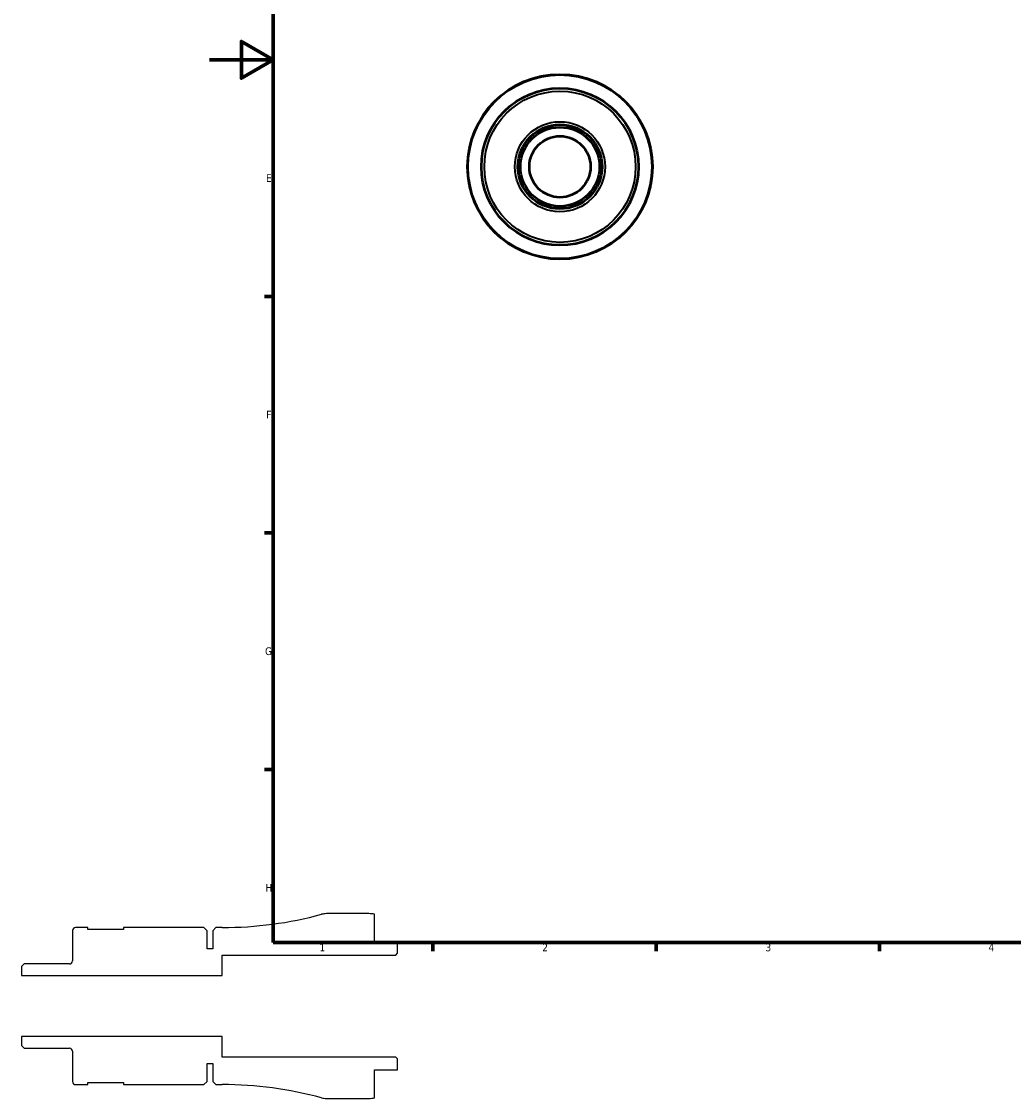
# Model space of a CAD drawing. Header units: millimetres. Extents: x -59 to 904, y -29 to 594.
# Tile 1 of 5: x -59 to 252, y -29 to 309. Entities that reach past the tile are written whole.
import ezdxf

# ---------------------------------------------------------------- set-up
doc = ezdxf.new("R2010")
doc.units = ezdxf.units.MM
for name, color, linetype, lineweight in [('Border (ANSI)', 7, 'Continuous', 70), ('Visible (ANSI)', 7, 'Continuous', 50), ('Visible Narrow (ANSI)', 7, 'Continuous', 35)]:
    doc.layers.add(name, color=color, linetype=linetype, lineweight=lineweight)
doc.styles.add('Note Text (ANSI)', font='tahoma.ttf')

# ---------------------------------------------------------------- blocks, each defined once
blk = doc.blocks.new('Borders Default Border')
at = {"layer": 'Border (ANSI)'}
for p, q in [((20, 222.75), (17.2, 222.75)), ((20, 148.5), (17.2, 148.5)), ((20, 74.25), (17.2, 74.25)), ((70.08, 20), (70.08, 17.2)), ((140.17, 20), (140.17, 17.2)), ((210.25, 20), (210.25, 17.2))]:
    blk.add_line(p, q, dxfattribs=at)
at = {"layer": 'Border (ANSI)', "flags": 128}
for points in [[(20, 20), (20, 574), (821, 574), (821, 20), (20, 20)], [(0, 297), (20, 297), (10, 302.77), (10, 291.23), (20, 297)]]:
    blk.add_lwpolyline(points, dxfattribs=at)
at = {"layer": 'Border (ANSI)', "color": 5, "true_color": 0x0000ff, "char_height": 2.4, "attachment_point": 7, "style": 'Note Text (ANSI)'}
for s, insert in [('E', (17.71, 258.68)), ('F', (17.78, 184.43)), ('G', (17.4, 110.13)), ('H', (17.53, 35.93)), ('1', (34.5, 17.2)), ('2', (104.4, 17.2)), ('3', (174.46, 17.15)), ('4', (244.45, 17.2))]:
    blk.add_mtext(s, dxfattribs=dict(at, insert=insert))

msp = doc.modelspace()

# ---------------------------------------------------------------- linework, layer by layer
for p, q in [((49.9989, 29), (36.6802, 29)), ((51.7989, 20), (51.7989, 28.8182)), ((-43.0011, 23.725), (-43.0011, 14.1455)), ((-38.1561, 24.65), (-42.0761, 24.65)), ((-38.1561, 24.01), (-38.1561, 24.65)), ((-26.9561, 24.01), (-38.1561, 24.01)), ((-1.7711, 24.65), (-26.9561, 24.65)), ((-26.9561, 24.65), (-26.9561, 24.01)), ((-0.7711, 23.65), (-1.7711, 24.65)), ((1.9989, 24.65), (0.9989, 23.65)), ((3.9989, 24.65), (1.9989, 24.65)), ((-0.7711, 18), (-0.7711, 23.65)), ((0.9989, 23.65), (0.9989, 18)), ((0.9989, 18), (-0.7711, 18)), ((58.9989, 20), (51.7989, 20)), ((58.9989, 16.58), (58.9989, 20)), ((3.9989, 9.6), (3.9989, 16)), ((3.9989, 16), (58.4189, 16)), ((58.4189, 16), (58.9989, 16.58)), ((-58.2079, 13.2205), (-59.0011, 12.4273)), ((-59.0011, 12.4273), (-59.0011, 9.6)), ((-43.9261, 13.2205), (-58.2079, 13.2205)), ((-59.0011, 9.6), (3.9989, 9.6)), ((3.9989, -9.6), (-59.0011, -9.6)), ((-59.0011, -9.6), (-59.0011, -12.4273)), ((3.9989, -16), (3.9989, -9.6)), ((-59.0011, -12.4273), (-58.2079, -13.2205)), ((-58.2079, -13.2205), (-43.9261, -13.2205)), ((-43.0011, -14.1455), (-43.0011, -23.725)), ((58.4189, -16), (3.9989, -16)), ((58.9989, -16.58), (58.4189, -16)), ((58.9989, -20), (58.9989, -16.58)), ((-0.7711, -23.65), (-0.7711, -18)), ((-0.7711, -18), (0.9989, -18)), ((0.9989, -18), (0.9989, -23.65)), ((51.7989, -28.8182), (51.7989, -20)), ((51.7989, -20), (58.9989, -20)), ((-1.7711, -24.65), (-0.7711, -23.65)), ((0.9989, -23.65), (1.9989, -24.65)), ((-42.0761, -24.65), (-38.1561, -24.65)), ((-38.1561, -24.65), (-38.1561, -24.01)), ((-38.1561, -24.01), (-26.9561, -24.01)), ((-26.9561, -24.01), (-26.9561, -24.65)), ((-26.9561, -24.65), (-1.7711, -24.65)), ((1.9989, -24.65), (3.9989, -24.65)), ((36.6802, -29), (49.9989, -29))]:
    msp.add_line(p, q)
for centre, major_axis, start_param, end_param in [((3.9989, 143.7917), (-114.9936, -31.1642), 1.30614496, 1.57079633), ((36.6802, 23.2), (-5.8, 0), 4.71238898, 4.97704035), ((49.9989, 20), (-8.8182, 1.8), 4.71238898, 4.9137469), ((-42.0761, 23.725), (-0.925, 0), 4.71238898, 6.28318531), ((-43.9261, 14.1455), (0, -0.925), 0, 1.57079633), ((-43.9261, -14.1455), (0.925, 0), 0, 1.57079633), ((-42.0761, -23.725), (0, -0.925), 4.71238898, 6.28318531), ((3.9989, -143.7917), (119.1417, 0), 1.30614496, 1.57079633), ((36.6802, -23.2), (5.5981, -1.5171), 4.71238898, 4.97704035), ((49.9989, -20), (9, 0), 4.71238898, 4.9137469)]:
    msp.add_ellipse(centre, major_axis=major_axis, ratio=1, start_param=start_param, end_param=end_param)
at = {"layer": 'Visible (ANSI)'}
for radius in [29, 24.65, 13.2205, 12.4273, 9.6]:
    msp.add_circle((109.9585, 263.4274), radius, dxfattribs=at)
at = {"layer": 'Visible Narrow (ANSI)'}
for radius in [28.7981, 23.725, 14.1455]:
    msp.add_circle((109.9585, 263.4274), radius, dxfattribs=at)

# ---------------------------------------------------------------- block references
msp.add_blockref('Borders Default Border', (0, 0))

doc.saveas('drawing.dxf')
